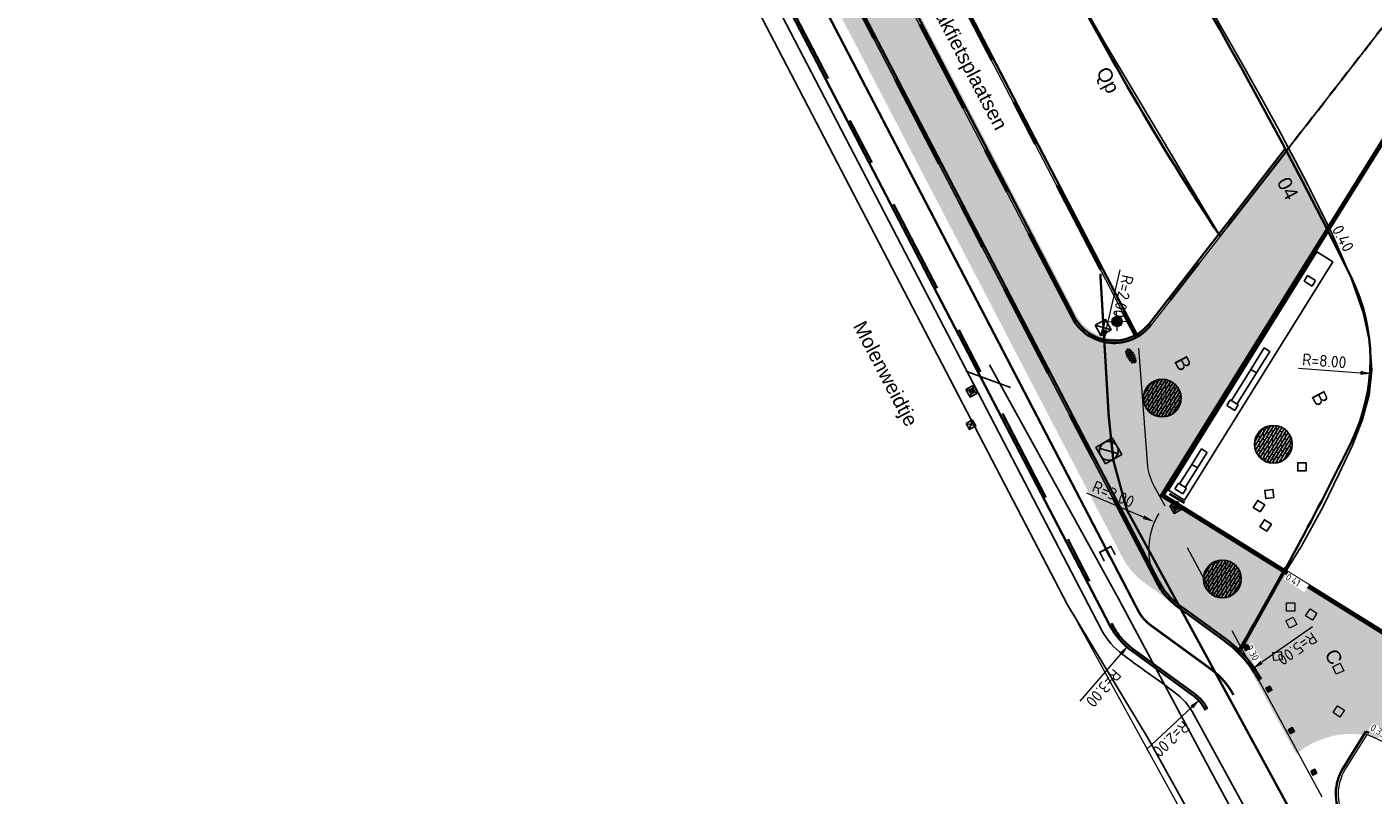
# Model space of a CAD drawing. Header units: metres. Extents: x 5472 to 110055, y 1070 to 521377.
# Tile 4 of 28: x 109100 to 109157, y 521115 to 521148. Entities that reach past the tile are written whole.
import ezdxf
from ezdxf.enums import TextEntityAlignment as Align

# ---------------------------------------------------------------- set-up
doc = ezdxf.new("R2010")
doc.units = ezdxf.units.M
for name, pattern in [('VH-OPSLUITBAND-SO', [10, 4, -2, 2, -2]), ('VH-OPSLUITBAND_80X200', [14, 8, -2, 2, -2]), ('VW-30-270_STREEP', [15, 1.5, -13.5]), ('VW-30270_STREEP', [3, 0.3, -2.7]), ('ZZ-HIDDEN-SO', [4, 2, -2])]:
    doc.linetypes.add(name, pattern=pattern)
for name, color, linetype, lineweight in [('B-WE-IE-MEUBILAIR_WEGMEUBILAIR-S', 7, 'Continuous', 25), ('B-WE-IE-TERREINAFSCHEIDING_KUNSTMATIG_RASTERHEKWERK-G', 20, 'IE-TERREINAFSCHEIDING_KUNSTMATIG-SO', 18), ('B-WE-OG-TOPOGRAFIE_BEBOUWING_GEVEL-G', 4, 'Continuous', 35), ('B-WE-RI-GWA_RIOOLPUT-S', 30, 'Continuous', 25), ('B-WE-RI-HWA_KOLK-S', 150, 'Continuous', 25), ('B-WE-VH-KANTOPSLUITING_ACHTERKANTBAND-GD', 50, 'Continuous', 25), ('B-WE-VH-KANTVERHARDING_ASFALT-G', 1, 'Continuous', 18), ('B-WE-VH-VERHARDING_TEGEL-S', 8, 'Continuous', 25), ('B-WE-VW-MARKERING_LANGS_STREEP_30270_010-G', 7, 'VW-30270_STREEP', 13), ('M_hatch sbs klinker Auraton', 37, 'Continuous', 25), ('M_verharding', 1, 'Continuous', 0), ('N-WE-GR-BEPLANTING-G', 90, 'Continuous', 35), ('N-WE-IE-MEUBILAIR_WEGMEUBILAIR_PAAL-S-100', 7, 'Continuous', 25), ('N-WE-VH-HOOGTELABEL-T30', 160, 'Continuous', 35), ('N-WE-VH-KANTOPSLUITING_ACHTERKANTBAND-G', 50, 'Continuous', 35), ('N-WE-VH-KANTOPSLUITING_ACHTERKANTBAND-GD', 50, 'Continuous', 50), ('N-WE-VH-KANTOPSLUITING_OPSLUITBAND_100X200-G', 150, 'VH-OPSLUITBAND-SO', 35), ('N-WE-VH-M', 7, 'Continuous', 18), ('N-WE-VH-MATERIAALGRENS-G', 7, 'ZZ-HIDDEN-SO', 35), ('N-WE-VW-MARKERING_LANGS_STREEP_30270_010-G', 7, 'VW-30270_STREEP', 13)]:
    doc.layers.add(name, color=color, linetype=linetype, lineweight=lineweight)
for name, color, linetype in [('M_afvalbak', 255, 'Continuous'), ('M_dikformaat', 7, 'Continuous'), ('M_doorsnede', 6, 'Continuous'), ('M_gebouw SK', 252, 'Continuous'), ('M_gebouw SK outline', 4, 'Continuous'), ('M_groen', 1, 'Continuous'), ('M_haag', 88, 'Continuous'), ('M_tekst', 7, 'Continuous'), ('M_verharding gebakken klinkers', 1, 'Continuous'), ('M_verlichting paaltop', 1, 'Continuous')]:
    doc.layers.add(name, color=color, linetype=linetype)
doc.styles.add('NLCS 00', font='NLCS-ISO.ttf')
doc.styles.add('NLCS-ISO', font='NLCS-ISO.ttf')
doc.styles.add('NLCS-ISO-M200-T25', font='NLCS-ISO.ttf', dxfattribs={"height": 0.5})
doc.styles.get("Standard").update_dxf_attribs({"font": 'arial.ttf'})
doc.linetypes.add('IE-TERREINAFSCHEIDING-KUNSTMATIG-OPEN', pattern='A,7,-1.5,[67,NLCS.shx,S=0.75,R=0,X=0,Y=0],-1.5', length=10)
doc.linetypes.add('IE-TERREINAFSCHEIDING_KUNSTMATIG-SO', pattern='A,4,[82,NLCS.shx,S=0.75,R=90,X=0,Y=0],4,-2', length=10)
doc.dimstyles.new('NLCS-M200-T25-PIJL_L2_H2', dxfattribs={"dimscale": 0.2, "dimtxt": 0.5, "dimasz": 2.5, "dimexe": 2, "dimexo": 2, "dimgap": 0.7, "dimtad": 1, "dimrnd": 0.05, "dimzin": 0, "dimdsep": 46, "dimtxsty": 'NLCS-ISO-M200-T25', "dimcen": 0, "dimdle": 2, "dimclrd": 256, "dimclre": 256, "dimclrt": 256, "dimazin": 0, "dimtfac": 1, "dimtofl": 0, "dimtmove": 0, "dimatfit": 3, "dimfxl": 2, "dimfxlon": 1, "dimtfillclr": 256, "dimtolj": 1, "dimtzin": 0, "dimlwd": -1, "dimlwe": -1, "dimarcsym": 0})

# ---------------------------------------------------------------- blocks, each defined once
blk = doc.blocks.new('A$C61967C25')
at = {"layer": 'M_gebouw SK'}
for p, q in [((0, 37900), (34071, 92578)), ((261, 38113), (6542, 48220)), ((6542, 48220), (7222, 47798)), ((7222, 47798), (940, 37691)), ((6153, 47214), (6005, 46977)), ((6005, 46977), (6345, 46765)), ((6492, 47003), (6153, 47214)), ((6345, 46765), (6492, 47003)), ((4315, 44143), (3751, 43236)), ((3989, 43089), (4553, 43996)), ((4553, 43996), (4315, 44143)), ((3751, 43236), (2931, 41917)), ((3169, 41769), (3989, 43089)), ((3751, 43236), (3989, 43089)), ((2880, 41948), (2732, 41711)), ((2732, 41711), (3072, 41500)), ((3220, 41737), (2880, 41948)), ((3072, 41500), (3220, 41737)), ((1657, 39867), (1247, 39207)), ((1485, 39059), (1895, 39719)), ((1895, 39719), (1657, 39867)), ((1247, 39207), (735, 38384)), ((973, 38236), (1485, 39059)), ((1247, 39207), (1485, 39059)), ((684, 38415), (536, 38177)), ((1024, 38204), (684, 38415)), ((60982, 0), (0, 37900)), ((940, 37691), (261, 38113)), ((536, 38177), (876, 37966)), ((876, 37966), (1024, 38204))]:
    blk.add_line(p, q, dxfattribs=at)
blk = doc.blocks.new('A$C61F01225')
at = {"layer": 'M_dikformaat', "transparency": 33554687}
for points in [[(0.032, 0.676), (0.157, 0.678), (0.156, 0.748), (0.065, 0.747)], [(0.065, 0.747), (0.261, 0.748), (0.261, 0.818), (0.113, 0.817)], [(0.113, 0.817), (0.156, 0.818), (0.155, 0.862)], [(0.155, 0.862), (0.156, 0.818), (0.366, 0.819), (0.365, 0.889), (0.184, 0.888)], [(0.184, 0.888), (0.26, 0.888), (0.26, 0.938)], [(0.26, 0.938), (0.26, 0.888), (0.47, 0.89), (0.469, 0.96), (0.301, 0.959)], [(0.301, 0.959), (0.364, 0.959), (0.364, 0.981)], [(0.364, 0.981), (0.364, 0.959), (0.574, 0.961), (0.574, 0.994)], [(0.574, 0.994), (0.574, 0.961), (0.691, 0.962)], [(0.691, 0.962), (0.679, 0.962), (0.68, 0.892), (0.809, 0.893)], [(0.881, 0.824), (0.681, 0.822), (0.681, 0.752), (0.891, 0.754), (0.891, 0.812)], [(0.809, 0.893), (0.785, 0.893), (0.786, 0.823), (0.881, 0.824)], [(0.931, 0.754), (0.786, 0.753), (0.787, 0.683), (0.965, 0.685)], [(0.001, 0.536), (0.158, 0.538), (0.158, 0.608), (0.011, 0.606)], [(0.001, 0.466), (0.054, 0.467), (0.053, 0.537), (0.001, 0.536)], [(0.011, 0.396), (0.159, 0.398), (0.159, 0.468), (0.001, 0.466)], [(0.011, 0.606), (0.053, 0.607), (0.052, 0.677), (0.032, 0.676)], [(0.031, 0.326), (0.055, 0.327), (0.054, 0.397), (0.011, 0.396)], [(0.987, 0.615), (0.788, 0.613), (0.788, 0.543), (0.998, 0.545)], [(0.999, 0.466), (0.999, 0.475), (0.789, 0.473), (0.789, 0.403), (0.991, 0.405)], [(0.965, 0.685), (0.892, 0.684), (0.893, 0.614), (0.987, 0.615)], [(0.998, 0.545), (0.893, 0.544), (0.894, 0.474), (0.999, 0.475)], [(0.991, 0.405), (0.894, 0.404), (0.895, 0.334), (0.972, 0.335)], [(0.999, 0.475), (0.999, 0.475), (0.999, 0.466)], [(0.063, 0.257), (0.161, 0.258), (0.16, 0.328), (0.031, 0.326)], [(0.11, 0.187), (0.266, 0.188), (0.266, 0.258), (0.063, 0.257)], [(0.162, 0.132), (0.161, 0.188), (0.11, 0.187)], [(0.178, 0.118), (0.372, 0.119), (0.371, 0.189), (0.161, 0.188), (0.162, 0.132)], [(0.267, 0.057), (0.267, 0.118), (0.178, 0.118)], [(0.285, 0.049), (0.477, 0.05), (0.477, 0.12), (0.267, 0.118), (0.267, 0.057)], [(0.373, 0.016), (0.372, 0.049), (0.285, 0.049)], [(0.583, 0.007), (0.582, 0.051), (0.372, 0.049), (0.373, 0.016)], [(0.723, 0.052), (0.582, 0.051), (0.583, 0.007)], [(0.829, 0.123), (0.687, 0.122), (0.687, 0.052), (0.723, 0.052)], [(0.972, 0.335), (0.79, 0.333), (0.791, 0.263), (0.941, 0.264)], [(0.895, 0.194), (0.791, 0.193), (0.792, 0.123), (0.829, 0.123)], [(0.941, 0.264), (0.896, 0.264), (0.896, 0.195)]]:
    blk.add_lwpolyline(points, dxfattribs=at)
for points in [[(0.157, 0.678), (0.367, 0.679), (0.366, 0.749), (0.156, 0.748)], [(0.261, 0.748), (0.471, 0.75), (0.471, 0.82), (0.261, 0.818)], [(0.366, 0.819), (0.576, 0.821), (0.575, 0.891), (0.365, 0.889)], [(0.367, 0.679), (0.577, 0.681), (0.576, 0.751), (0.366, 0.749)], [(0.47, 0.89), (0.68, 0.892), (0.679, 0.962), (0.469, 0.96)], [(0.471, 0.75), (0.681, 0.752), (0.681, 0.822), (0.471, 0.82)], [(0.576, 0.821), (0.786, 0.823), (0.785, 0.893), (0.575, 0.891)], [(0.577, 0.681), (0.787, 0.683), (0.786, 0.753), (0.576, 0.751)], [(0.053, 0.607), (0.263, 0.608), (0.262, 0.678), (0.052, 0.677)], [(0.054, 0.467), (0.264, 0.468), (0.263, 0.538), (0.053, 0.537)], [(0.055, 0.327), (0.265, 0.328), (0.264, 0.398), (0.054, 0.397)], [(0.158, 0.538), (0.368, 0.539), (0.368, 0.609), (0.158, 0.608)], [(0.159, 0.398), (0.369, 0.399), (0.369, 0.469), (0.159, 0.468)], [(0.263, 0.608), (0.473, 0.61), (0.472, 0.68), (0.262, 0.678)], [(0.264, 0.468), (0.474, 0.47), (0.473, 0.54), (0.263, 0.538)], [(0.265, 0.328), (0.475, 0.33), (0.474, 0.4), (0.264, 0.398)], [(0.368, 0.539), (0.578, 0.541), (0.578, 0.611), (0.368, 0.609)], [(0.369, 0.399), (0.579, 0.401), (0.579, 0.471), (0.369, 0.469)], [(0.473, 0.61), (0.683, 0.612), (0.682, 0.682), (0.472, 0.68)], [(0.474, 0.47), (0.684, 0.472), (0.683, 0.542), (0.473, 0.54)], [(0.475, 0.33), (0.685, 0.332), (0.684, 0.402), (0.474, 0.4)], [(0.578, 0.541), (0.788, 0.543), (0.788, 0.613), (0.578, 0.611)], [(0.579, 0.401), (0.789, 0.403), (0.789, 0.473), (0.579, 0.471)], [(0.683, 0.612), (0.893, 0.614), (0.892, 0.684), (0.682, 0.682)], [(0.684, 0.472), (0.894, 0.474), (0.893, 0.544), (0.683, 0.542)], [(0.685, 0.332), (0.895, 0.334), (0.894, 0.404), (0.684, 0.402)], [(0.161, 0.258), (0.371, 0.259), (0.37, 0.329), (0.16, 0.328)], [(0.266, 0.188), (0.476, 0.19), (0.476, 0.26), (0.266, 0.258)], [(0.371, 0.259), (0.581, 0.261), (0.58, 0.331), (0.37, 0.329)], [(0.372, 0.119), (0.582, 0.121), (0.581, 0.191), (0.371, 0.189)], [(0.476, 0.19), (0.686, 0.192), (0.686, 0.262), (0.476, 0.26)], [(0.477, 0.05), (0.687, 0.052), (0.687, 0.122), (0.477, 0.12)], [(0.581, 0.261), (0.791, 0.263), (0.79, 0.333), (0.58, 0.331)], [(0.582, 0.121), (0.792, 0.123), (0.791, 0.193), (0.581, 0.191)], [(0.686, 0.192), (0.896, 0.194), (0.896, 0.264), (0.686, 0.262)]]:
    blk.add_lwpolyline(points, close=True, dxfattribs=at)
blk.add_circle((0.5, 0.5), 0.5, dxfattribs=at)
blk = doc.blocks.new('paaltop')
at = {"layer": 'M_verlichting paaltop', "lineweight": 0}
h = blk.add_hatch(color=251, dxfattribs=at)
h.dxf.hatch_style = 1
edge = h.paths.add_edge_path()
edge.add_arc((271.475, 51.344), 0.373, 0, 360)
at = {"layer": 'M_verlichting paaltop', "color": 6, "lineweight": 0, "ltscale": 1}
for p, q in [((270.806, 51.322), (272.151, 51.386)), ((271.447, 52.026), (271.51, 50.681))]:
    blk.add_line(p, q, dxfattribs=at)
at = {"layer": 'M_verlichting paaltop', "lineweight": 0, "ltscale": 1}
blk.add_circle((271.475, 51.344), 0.373, dxfattribs=at)
blk = doc.blocks.new('SIE-WEG_PAAL_KUNSTSTOF-SO')
for p, q in [((-0.94, 0.94), (0.94, -0.94)), ((0.94, 0.94), (-0.94, -0.94))]:
    blk.add_line(p, q)
at = {"flags": 128}
for points in [[(-0.94, -0.94), (0.94, -0.94), (0.94, 0.94), (-0.94, 0.94)], [(-0.47, 0.47), (0.47, 0.47), (0.47, -0.47), (-0.47, -0.47)]]:
    blk.add_lwpolyline(points, close=True, dxfattribs=at)
blk = doc.blocks.new('SIE-WEG_PAAL_KUNSTSTOF')
for p, q in [((-0.188, 0.188), (0.188, -0.188)), ((0.188, 0.188), (-0.188, -0.188))]:
    blk.add_line(p, q)
at = {"flags": 128}
for points in [[(-0.188, -0.188), (0.188, -0.188), (0.188, 0.188), (-0.188, 0.188)], [(-0.094, 0.094), (0.094, 0.094), (0.094, -0.094), (-0.094, -0.094)]]:
    blk.add_lwpolyline(points, close=True, dxfattribs=at)
blk = doc.blocks.new('B-SRI-KOLK_STRAAT_300X300-SO')
for p, q in [((-0.75, -0.75), (0.75, 0.75)), ((0.75, -0.75), (-0.75, 0.75))]:
    blk.add_line(p, q)
at = {"flags": 128}
blk.add_lwpolyline([(-0.75, -0.75), (0.75, -0.75), (0.75, 0.75), (-0.75, 0.75)], close=True, dxfattribs=at)
blk = doc.blocks.new('B-SRI-PUT_GWA-SO')
blk.add_line((-0.283, -0.283), (0.283, 0.283))
at = {"lineweight": -3, "flags": 128}
blk.add_lwpolyline([(0.4, -0.4), (0.4, 0.4), (-0.4, 0.4), (-0.4, -0.4)], close=True, dxfattribs=at)
at = {"lineweight": -3}
blk.add_circle((0, 0), 0.4, dxfattribs=at)
blk = doc.blocks.new('SVH-TEGEL_300X300_HALFST-RD')
at = {"color": 0, "linetype": 'ByBlock', "lineweight": -2}
for p, q in [((-0.32, 0.068), (-0.32, 0)), ((-0.298, 0.091), (0.298, 0.091)), ((-0.274, 0.11), (-0.274, 0.091)), ((-0.229, 0.091), (-0.229, 0)), ((-0.183, 0.154), (-0.183, 0.091)), ((-0.137, 0.091), (-0.137, 0)), ((-0.091, 0.175), (-0.091, 0.091)), ((-0.046, 0.091), (-0.046, 0)), ((0, 0.181), (0, 0.091)), ((0, 0), (0, -0.091)), ((0.046, 0.091), (0.046, 0)), ((0.091, 0.175), (0.091, 0.091)), ((0.137, 0.091), (0.137, 0)), ((0.183, 0.154), (0.183, 0.091)), ((0.229, 0.091), (0.229, 0)), ((0.274, 0.11), (0.274, 0.091)), ((0.32, 0.068), (0.32, 0)), ((-0.345, 0), (0.345, 0)), ((-0.298, -0.091), (0.298, -0.091)), ((-0.274, 0), (-0.274, -0.091)), ((-0.229, -0.091), (-0.229, -0.136)), ((-0.183, 0), (-0.183, -0.091)), ((-0.137, -0.091), (-0.137, -0.166)), ((-0.091, 0), (-0.091, -0.091)), ((-0.046, -0.091), (-0.046, -0.18)), ((0.046, -0.091), (0.046, -0.18)), ((0.091, 0), (0.091, -0.091)), ((0.137, -0.091), (0.137, -0.166)), ((0.183, 0), (0.183, -0.091)), ((0.229, -0.091), (0.229, -0.136)), ((0.274, 0), (0.274, -0.091))]:
    blk.add_line(p, q, dxfattribs=at)
at = {"color": 0, "linetype": 'ByBlock', "lineweight": -2, "style": 'NLCS-ISO'}
blk.add_attdef('FORMAAT', text='', height=0.11, dxfattribs=at).set_placement((-0.445, 0), align=Align.MIDDLE_RIGHT)
blk.add_attdef('KLEUR', text='', height=0.11, dxfattribs=at).set_placement((0.394, 0.013), align=Align.MIDDLE_LEFT)
blk = doc.blocks.new('*D244')
at = {"layer": 'Defpoints', "color": 0, "transparency": 16777216}
for p in [(109134.047, 521166.91), (109110.157, 521106.897)]:
    blk.add_point(p, dxfattribs=at)
at = {"layer": 'N-WE-VH-M', "transparency": 16777216}
blk.add_line((109132.741, 521163.631), (109133.862, 521166.446), dxfattribs=at)
blk.add_solid([(109133.939, 521166.415), (109133.784, 521166.476), (109134.047, 521166.91)], dxfattribs=at)
at = {"layer": 'N-WE-VH-M', "transparency": 16777216, "insert": (109133.571, 521164.662), "char_height": 0.5, "attachment_point": 5, "rotation": 248.2942, "style": 'NLCS-ISO-M200-T25'}
blk.add_mtext('\\A1;R=64.60', dxfattribs=at)
blk = doc.blocks.new('*D246')
at = {"layer": 'Defpoints', "color": 0, "transparency": 16777216}
for p in [(109147.238, 521153.755), (108972.388, 521046.05)]:
    blk.add_point(p, dxfattribs=at)
at = {"layer": 'N-WE-VH-M', "transparency": 16777216}
blk.add_line((109143.977, 521151.746), (109146.813, 521153.492), dxfattribs=at)
blk.add_solid([(109146.856, 521153.422), (109146.769, 521153.563), (109147.238, 521153.755)], dxfattribs=at)
at = {"layer": 'N-WE-VH-M', "transparency": 16777216, "insert": (109145.387, 521152.156), "char_height": 0.5, "attachment_point": 5, "rotation": 211.6324, "style": 'NLCS-ISO-M200-T25'}
blk.add_mtext('\\A1;R=205.35', dxfattribs=at)
blk = doc.blocks.new('*D247')
at = {"layer": 'Defpoints', "color": 0, "transparency": 16777216}
for p in [(109149.362, 521133.409), (109157.34, 521132.822)]:
    blk.add_point(p, dxfattribs=at)
at = {"layer": 'N-WE-VH-M', "transparency": 16777216}
blk.add_line((109154.219, 521133.051), (109156.842, 521132.858), dxfattribs=at)
blk.add_solid([(109156.848, 521132.941), (109156.835, 521132.775), (109157.34, 521132.822)], dxfattribs=at)
at = {"layer": 'N-WE-VH-M', "transparency": 16777216, "insert": (109155.309, 521133.362), "char_height": 0.5, "attachment_point": 5, "rotation": 355.7927, "style": 'NLCS-ISO-M200-T25'}
blk.add_mtext('\\A1;R=8.00', dxfattribs=at)
blk = doc.blocks.new('*D267')
at = {"layer": 'Defpoints', "color": 0, "transparency": 16777216}
for p in [(109148.115, 521126.543), (109150.872, 521125.359)]:
    blk.add_point(p, dxfattribs=at)
at = {"layer": 'N-WE-VH-M', "transparency": 16777216}
blk.add_line((109145.239, 521127.778), (109147.656, 521126.74), dxfattribs=at)
blk.add_arc((109150.872, 521125.359), 3, 149.1231, 199.848, dxfattribs=at)
blk.add_solid([(109147.688, 521126.816), (109147.623, 521126.663), (109148.115, 521126.543)], dxfattribs=at)
at = {"layer": 'N-WE-VH-M', "transparency": 16777216, "insert": (109146.371, 521127.716), "char_height": 0.5, "attachment_point": 5, "rotation": 336.7626, "style": 'NLCS-ISO-M200-T25'}
blk.add_mtext('\\A1;R=3.00', dxfattribs=at)
blk = doc.blocks.new('*D268')
at = {"layer": 'Defpoints', "color": 0, "transparency": 16777216}
for p in [(109148.979, 521123.58), (109147.013, 521121.314)]:
    blk.add_point(p, dxfattribs=at)
at = {"layer": 'N-WE-VH-M', "transparency": 16777216}
blk.add_line((109144.962, 521118.949), (109146.686, 521120.936), dxfattribs=at)
blk.add_solid([(109146.749, 521120.881), (109146.623, 521120.99), (109147.013, 521121.314)], dxfattribs=at)
at = {"layer": 'N-WE-VH-M', "transparency": 16777216, "insert": (109145.955, 521119.498), "char_height": 0.5, "attachment_point": 5, "rotation": 229.0601, "style": 'NLCS-ISO-M200-T25'}
blk.add_mtext('\\A1;R=3.00', dxfattribs=at)
blk = doc.blocks.new('*D215')
at = {"layer": 'Defpoints', "color": 0, "transparency": 16777216}
for p in [(109150.06, 521119.038), (109148.602, 521117.669)]:
    blk.add_point(p, dxfattribs=at)
at = {"layer": 'N-WE-VH-M', "transparency": 16777216}
blk.add_line((109147.779, 521116.895), (109149.695, 521118.696), dxfattribs=at)
blk.add_solid([(109149.753, 521118.635), (109149.638, 521118.757), (109150.06, 521119.038)], dxfattribs=at)
at = {"layer": 'N-WE-VH-M', "transparency": 16777216, "insert": (109148.822, 521117.34), "char_height": 0.5, "attachment_point": 5, "rotation": 223.2237, "style": 'NLCS-ISO-M200-T25'}
blk.add_mtext('\\A1;R=2.00', dxfattribs=at)
blk = doc.blocks.new('*D269')
at = {"layer": 'Defpoints', "color": 0, "transparency": 16777216}
for p in [(109152.248, 521120.306), (109148.146, 521117.448)]:
    blk.add_point(p, dxfattribs=at)
at = {"layer": 'N-WE-VH-M', "transparency": 16777216}
blk.add_line((109154.816, 521122.095), (109152.658, 521120.592), dxfattribs=at)
blk.add_solid([(109152.706, 521120.523), (109152.611, 521120.66), (109152.248, 521120.306)], dxfattribs=at)
at = {"layer": 'N-WE-VH-M', "transparency": 16777216, "insert": (109154.165, 521121.166), "char_height": 0.5, "attachment_point": 5, "rotation": 214.8641, "style": 'NLCS-ISO-M200-T25'}
blk.add_mtext('\\A1;R=5.00', dxfattribs=at)
blk = doc.blocks.new('*D270')
at = {"layer": 'Defpoints', "color": 0, "transparency": 16777216}
for p in [(109146.396, 521136.118), (109145.946, 521134.17)]:
    blk.add_point(p, dxfattribs=at)
at = {"layer": 'N-WE-VH-M', "transparency": 16777216}
blk.add_line((109146.651, 521137.219), (109146.059, 521134.657), dxfattribs=at)
blk.add_solid([(109146.14, 521134.638), (109145.977, 521134.676), (109145.946, 521134.17)], dxfattribs=at)
at = {"layer": 'N-WE-VH-M', "transparency": 16777216, "insert": (109146.791, 521136.094), "char_height": 0.5, "attachment_point": 5, "rotation": 256.9944, "style": 'NLCS-ISO-M200-T25'}
blk.add_mtext('\\A1;R=2.00', dxfattribs=at)

msp = doc.modelspace()

# ---------------------------------------------------------------- hatches: boundary and pattern name
at = {"layer": 'M_hatch sbs klinker Auraton', "linetype": 'Continuous', "true_color": 0x8d6236}
h = msp.add_hatch(color=37, dxfattribs=at)
edge = h.paths.add_edge_path()
edge.add_line((109131.865, 521153.89), (109134.015, 521154.96))
edge.add_arc((109134.238, 521154.513), 0.5, 27.4874, 116.4612, ccw=False)
edge.add_line((109134.681, 521154.744), (109144.761, 521135.37))
edge.add_arc((109146.536, 521136.293), 2, 207.4874, 322.1451)
edge.add_line((109148.115, 521135.065), (109150.895, 521138.643))
edge.add_line((109150.895, 521138.643), (109153.797, 521142.376))
edge.add_line((109153.797, 521142.376), (109154.076, 521141.848))
edge.add_line((109154.076, 521141.848), (109154.617, 521140.824))
edge.add_line((109154.617, 521140.824), (109155.509, 521139.009))
edge.add_line((109155.509, 521139.009), (109154.905, 521138.039))
edge.add_line((109154.905, 521138.039), (109148.614, 521127.938))
edge.add_line((109148.614, 521127.938), (109148.614, 521127.938))
edge.add_line((109148.614, 521127.938), (109148.445, 521127.667))
edge.add_line((109148.445, 521127.667), (109153.662, 521124.425))
edge.add_line((109153.662, 521124.425), (109159.241, 521120.958))
edge.add_line((109159.241, 521120.958), (109158.576, 521119.738))
edge.add_line((109158.576, 521119.738), (109157.888, 521118.294))
edge.add_line((109157.888, 521118.294), (109157.6, 521117.362))
edge.add_line((109157.6, 521117.362), (109157.6, 521117.362))
edge.add_line((109157.6, 521117.362), (109157.148, 521117.478))
edge.add_line((109157.148, 521117.478), (109156.74, 521117.543))
edge.add_line((109156.74, 521117.543), (109156.364, 521117.561))
edge.add_line((109156.364, 521117.561), (109156.007, 521117.536))
edge.add_line((109156.007, 521117.536), (109155.658, 521117.47))
edge.add_line((109155.658, 521117.47), (109155.304, 521117.368))
edge.add_line((109155.304, 521117.368), (109154.932, 521117.224))
edge.add_line((109154.932, 521117.224), (109154.524, 521117.008))
edge.add_line((109154.524, 521117.008), (109154.114, 521116.716))
edge.add_line((109154.114, 521116.716), (109153.904, 521117.101))
edge.add_line((109153.904, 521117.101), (109152.112, 521120.387))
edge.add_arc((109149.478, 521118.951), 3, 28.5991, 53.935)
edge.add_line((109151.245, 521121.376), (109149.523, 521122.63))
edge.add_line((109149.523, 521122.63), (109147.654, 521123.991))
edge.add_arc((109149.42, 521126.416), 3, 207.4874, 233.935, ccw=False)
edge.add_line((109146.758, 521125.032), (109144.175, 521129.997))
edge.add_line((109144.175, 521129.997), (109134.538, 521148.519))
edge.add_line((109134.538, 521148.519), (109131.865, 521153.89))

# ---------------------------------------------------------------- linework, layer by layer
at = {"layer": 'B-WE-IE-TERREINAFSCHEIDING_KUNSTMATIG_RASTERHEKWERK-G', "color": 20, "linetype": 'IE-TERREINAFSCHEIDING-KUNSTMATIG-OPEN', "lineweight": -3, "transparency": 33554687}
msp.add_lwpolyline([(109142.012, 521132.231), (109140.122, 521132.923)], dxfattribs=at)
at = {"layer": 'B-WE-OG-TOPOGRAFIE_BEBOUWING_GEVEL-G', "color": 4, "linetype": 'Continuous', "lineweight": 35, "transparency": 33554687}
msp.add_lwpolyline([(109148.757, 521127.736), (109149.385, 521127.348)], dxfattribs=at)
at = {"layer": 'M_afvalbak', "color": 1, "transparency": 33554687}
msp.add_lwpolyline([(109145.604, 521134.879), (109146.043, 521135.118), (109146.282, 521134.679), (109145.843, 521134.44)], close=True, dxfattribs=at)
for points in [[(109145.843, 521134.44), (109146.043, 521135.118)], [(109145.604, 521134.879), (109146.282, 521134.679)]]:
    msp.add_lwpolyline(points, dxfattribs=at)
at = {"layer": 'M_gebouw SK', "transparency": 33554687, "const_width": 0.2}
msp.add_lwpolyline([(109148.445, 521127.667), (109182.517, 521182.345), (109201.9, 521170.387), (109207.891, 521180.028), (109246.535, 521156.01), (109225.995, 521122.885), (109228.892, 521121.085), (109209.427, 521089.767), (109148.445, 521127.667)], dxfattribs=at)
at = {"layer": 'M_gebouw SK', "transparency": 33554687}
msp.add_lwpolyline([(109182.517, 521182.345), (109201.889, 521170.394), (109207.9, 521180.01), (109246.454, 521156.066), (109225.995, 521122.88), (109228.892, 521121.085), (109209.427, 521089.767), (109148.445, 521127.667)], close=True, dxfattribs=at)
at = {"layer": 'M_gebouw SK outline', "transparency": 33554687}
for points in [[(109148.445, 521127.667), (109182.526, 521182.389), (109201.889, 521170.394), (109207.891, 521180.028), (109246.535, 521156.01), (109226.012, 521122.88), (109228.889, 521121.081), (109209.427, 521089.767), (109148.445, 521127.667)], [(109148.706, 521127.88), (109149.386, 521127.458), (109155.667, 521137.565), (109154.905, 521138.039), (109148.614, 521127.938), (109148.706, 521127.88)]]:
    msp.add_lwpolyline(points, dxfattribs=at)
at = {"layer": 'M_groen', "transparency": 33554687}
msp.add_lwpolyline([(109145.186, 521148.265), (109145.993, 521146.847), (109150.281, 521139.671), (109150.895, 521138.643), (109153.797, 521142.376), (109153.361, 521143.202), (109152.66, 521144.466), (109152.482, 521144.787), (109151.948, 521145.749), (109150.439, 521148.376)], dxfattribs=at)
at = {"layer": 'M_haag', "transparency": 33554687}
msp.add_lwpolyline([(109158.246, 521102.846, -0.000074), (109156.111, 521106.785), (109154.169, 521110.347), (109151.911, 521114.489), (109150.095, 521117.82), (109150.095, 521117.82), (109149.801, 521118.359, 0.111001), (109148.933, 521119.348), (109148.407, 521119.731), (109147.712, 521120.238, -0.017922), (109147.018, 521120.743), (109146.77, 521120.924, -0.115914), (109145.874, 521121.964), (109121.845, 521168.15), (109121.246, 521168.065), (109121.487, 521167.231, 0.049576), (109121.708, 521166.68), (109144.422, 521123.022), (109147.853, 521117.365), (109152.912, 521108.22), (109157.822, 521099.343)], format="xyb", dxfattribs=at)
at = {"layer": 'M_verharding', "transparency": 33554687}
for p, q in [((109125.026, 521168.535), (109148.21, 521123.974)), ((109149.106, 521122.934), (109149.523, 521122.63)), ((109149.523, 521122.63), (109151.245, 521121.376))]:
    msp.add_line(p, q, dxfattribs=at)
msp.add_lwpolyline([(109125.022, 521168.534), (109148.206, 521123.974, 0.115914), (109149.101, 521122.933), (109149.518, 521122.629), (109151.24, 521121.376), (109151.746, 521121.007), (109153.658, 521124.424), (109148.441, 521127.667), (109148.609, 521127.937), (109148.609, 521127.937), (109154.9, 521138.038), (109155.505, 521139.008), (109154.613, 521140.823), (109154.072, 521141.847), (109153.793, 521142.376), (109150.891, 521138.642), (109147.975, 521134.891, -0.095372), (109147.407, 521134.393, -0.012506), (109147.319, 521134.344, -0.414214), (109144.622, 521135.195), (109137.243, 521149.377)], format="xyb", dxfattribs=at)
msp.add_lwpolyline([(109147.277, 521134.435), (109139.018, 521150.308), (109137.334, 521149.423)], dxfattribs=at)
for points in [[(109154.057, 521122.756), (109153.707, 521122.756), (109153.707, 521123.106), (109154.057, 521123.106)], [(109153.834, 521122.039), (109153.682, 521122.354), (109153.997, 521122.506), (109154.149, 521122.191)], [(109154.81, 521122.374), (109154.516, 521122.564), (109154.706, 521122.858), (109155, 521122.668)], [(109153.523, 521120.704), (109153.176, 521120.662), (109153.134, 521121.009), (109153.481, 521121.051)], [(109155.817, 521120.084), (109155.665, 521120.399), (109155.98, 521120.551), (109156.132, 521120.236)], [(109155.974, 521118.271), (109155.68, 521118.461), (109155.87, 521118.755), (109156.164, 521118.565)]]:
    msp.add_lwpolyline(points, close=True, dxfattribs=at)
msp.add_arc((109150.872, 521125.359), 3, 207.4874, 233.935, dxfattribs=at)
at = {"layer": 'M_verharding gebakken klinkers', "transparency": 33554687}
for points in [[(109157.757, 521147.472), (109153.797, 521142.376), (109154.076, 521141.848), (109154.617, 521140.824), (109155.509, 521139.009), (109155.658, 521138.707), (109156.435, 521136.914), (109156.957, 521135.406), (109157.246, 521134.115), (109157.323, 521132.975), (109157.21, 521131.919), (109156.928, 521130.881), (109156.499, 521129.793), (109155.944, 521128.588), (109155.262, 521127.199), (109154.359, 521125.546), (109153.662, 521124.425), (109159.241, 521120.958)], [(109155.509, 521139.009), (109155.658, 521138.707), (109156.435, 521136.914), (109156.957, 521135.406), (109157.246, 521134.115), (109157.323, 521132.975), (109157.21, 521131.919), (109156.928, 521130.881), (109156.499, 521129.793), (109155.944, 521128.588), (109155.262, 521127.199), (109154.359, 521125.546), (109153.662, 521124.425), (109159.241, 521120.958)]]:
    msp.add_lwpolyline(points, dxfattribs=at)
for points in [[(109154.359, 521125.546), (109155.262, 521127.199), (109155.944, 521128.588), (109156.499, 521129.793), (109156.928, 521130.881), (109157.21, 521131.919), (109157.323, 521132.975), (109157.246, 521134.115), (109156.957, 521135.406), (109156.435, 521136.914), (109155.658, 521138.707), (109155.509, 521139.009), (109154.905, 521138.039), (109155.667, 521137.565), (109149.386, 521127.458), (109148.706, 521127.88), (109148.614, 521127.938), (109148.614, 521127.938), (109148.445, 521127.667), (109153.662, 521124.425)], [(109154.537, 521128.7), (109154.187, 521128.7), (109154.187, 521129.05), (109154.537, 521129.05)], [(109154.537, 521128.7), (109154.187, 521128.7), (109154.187, 521129.05), (109154.537, 521129.05)], [(109153.175, 521127.571), (109152.827, 521127.53), (109152.786, 521127.877), (109153.133, 521127.919)], [(109153.175, 521127.571), (109152.827, 521127.53), (109152.786, 521127.877), (109153.133, 521127.919)], [(109152.594, 521126.966), (109152.3, 521127.156), (109152.49, 521127.45), (109152.784, 521127.26)], [(109152.594, 521126.966), (109152.3, 521127.156), (109152.49, 521127.45), (109152.784, 521127.26)], [(109152.879, 521126.145), (109152.585, 521126.335), (109152.775, 521126.629), (109153.069, 521126.439)], [(109152.879, 521126.145), (109152.585, 521126.335), (109152.775, 521126.629), (109153.069, 521126.439)]]:
    msp.add_lwpolyline(points, close=True, dxfattribs=at)
at = {"layer": 'N-WE-GR-BEPLANTING-G', "transparency": 33554687}
msp.add_lwpolyline([(109142.044, 521161.587), (109140.983, 521161.382, 0.404513), (109139.989, 521159.966, 0.060904), (109140.686, 521157.53, 0.017594), (109143.843, 521150.744, 0.028395), (109150.891, 521138.642, -7.152056)], format="xyb", dxfattribs=at)
at = {"layer": 'N-WE-VH-KANTOPSLUITING_ACHTERKANTBAND-G', "transparency": 33554687}
for points in [[(109152.633, 521119.871, 0.112004), (109151.148, 521121.57), (109149.582, 521122.711), (109149.164, 521123.015, -0.115914), (109148.299, 521124.02), (109123.185, 521172.291), (109120.945, 521176.596), (109120.9, 521176.682)], [(109118.505, 521175.436), (109146.229, 521122.149, 0.115914), (109147.154, 521121.074), (109149.721, 521119.205, -0.112044), (109150.274, 521118.571)], [(109153.637, 521142.334), (109147.896, 521134.952, -0.546605), (109144.711, 521135.242), (109127.367, 521168.586)]]:
    msp.add_lwpolyline(points, format="xyb", dxfattribs=at)
msp.add_lwpolyline([(109137.637, 521148.848), (109139.409, 521149.779), (109147.364, 521134.483)], dxfattribs=at)
at = {"layer": 'N-WE-VH-KANTOPSLUITING_ACHTERKANTBAND-GD', "linetype": 'VH-OPSLUITBAND_80X200', "lineweight": 18, "transparency": 33554687}
msp.add_lwpolyline([(109165.69, 521108.816), (109163.406, 521114.012, 0.16811), (109162.562, 521114.924, 0.022318), (109157.111, 521117.529), (109156.197, 521116.059, 0.270102), (109156.139, 521114.046), (109157.219, 521112.066), (109159.502, 521113.309), (109162.123, 521108.501), (109159.928, 521107.305), (109161.125, 521105.11), (109163.32, 521106.306), (109166.31, 521100.822), (109164.115, 521099.625), (109165.293, 521097.465), (109167.488, 521098.662), (109170.122, 521093.83), (109167.543, 521092.424)], format="xyb", dxfattribs=at)
at = {"layer": 'N-WE-VH-KANTOPSLUITING_OPSLUITBAND_100X200-G', "transparency": 33554687}
msp.add_line((109157.071, 521117.655), (109156.112, 521116.111), dxfattribs=at)
for points in [[(109152.545, 521119.824, 0.112004), (109151.089, 521121.489), (109149.523, 521122.63), (109149.106, 521122.934, -0.115914), (109148.21, 521123.974), (109123.096, 521172.244), (109120.856, 521176.55), (109120.811, 521176.636)], [(109118.593, 521175.482), (109146.318, 521122.195, 0.115914), (109147.213, 521121.155), (109149.78, 521119.285, -0.112044), (109150.362, 521118.619)], [(109153.689, 521142.238), (109147.975, 521134.891, -0.546605), (109144.622, 521135.195), (109127.278, 521168.54)]]:
    msp.add_lwpolyline(points, format="xyb", dxfattribs=at)
msp.add_lwpolyline([(109137.683, 521148.759), (109139.367, 521149.644), (109147.277, 521134.435)], dxfattribs=at)
for centre, radius, start, end in [((109130.669, 521055.197), 67.808, 61.89923, 67.08572), ((109157.895, 521115.003), 2.1, 148.1391, 208.5991)]:
    msp.add_arc(centre, radius, start, end, dxfattribs=at)
at = {"layer": 'N-WE-VH-MATERIAALGRENS-G', "ltscale": 0.2, "transparency": 33554687}
msp.add_lwpolyline([(109157.757, 521147.472), (109153.797, 521142.376)], dxfattribs=at)
at = {"layer": 'N-WE-VW-MARKERING_LANGS_STREEP_30270_010-G', "color": 7, "linetype": 'VW-30-270_STREEP', "lineweight": 13, "transparency": 33554687, "const_width": 0.1, "flags": 128}
msp.add_lwpolyline([(109116.046, 521183.087), (109147.427, 521122.772, 0.115914), (109147.949, 521122.165), (109150.516, 521120.296, -0.112044), (109151.462, 521119.213)], format="xyb", dxfattribs=at)

# ---------------------------------------------------------------- block references
at = {"layer": 'B-WE-IE-MEUBILAIR_WEGMEUBILAIR-S', "transparency": 33554687, "rotation": 300.0000000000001}
for p in [(109140.376, 521132.082), (109149.017, 521127.148)]:
    msp.add_blockref('SIE-WEG_PAAL_KUNSTSTOF', p, dxfattribs=at)
at = {"layer": 'B-WE-RI-GWA_RIOOLPUT-S', "transparency": 33554687, "rotation": 300.0000000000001}
msp.add_blockref('B-SRI-PUT_GWA-SO', (109146.18, 521129.549), dxfattribs=at)
at = {"layer": 'B-WE-RI-HWA_KOLK-S', "transparency": 33554687, "xscale": 0.2, "yscale": 0.2, "zscale": 0.2, "rotation": 300.0000000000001}
msp.add_blockref('B-SRI-KOLK_STRAAT_300X300-SO', (109140.333, 521130.66), dxfattribs=at)
at = {"layer": 'B-WE-VH-VERHARDING_TEGEL-S', "color": 10, "transparency": 33554687, "rotation": 300.0000000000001}
msp.add_blockref('SVH-TEGEL_300X300_HALFST-RD', (109147.113, 521133.564), dxfattribs=at)
at = {"layer": 'M_doorsnede', "transparency": 33554687}
for p, xscale, yscale, zscale, rotation in [((109148.688, 521130.681), 1.600000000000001, 1.600000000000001, 1.600000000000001, 57.63974811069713), ((109153.398, 521128.724), 1.6, 1.6, 1.6, 57.63974811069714), ((109151.239, 521123.019), 1.600000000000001, 1.600000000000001, 1.600000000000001, 57.63974811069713)]:
    msp.add_blockref('A$C61F01225', p, dxfattribs=dict(at, xscale=xscale, yscale=yscale, zscale=zscale, rotation=rotation))
at = {"layer": 'M_gebouw SK', "transparency": 33554687, "xscale": 0.001, "yscale": 0.001, "zscale": 0.001}
msp.add_blockref('A$C61967C25', (109148.445, 521089.767), dxfattribs=at)
at = {"layer": 'M_verlichting paaltop', "transparency": 33554687, "xscale": 0.5999999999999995, "yscale": 0.5999999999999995, "zscale": 0.5999999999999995, "rotation": 89.42506245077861}
msp.add_blockref('paaltop', (109175.701, 520971.847), dxfattribs=at)
at = {"layer": 'N-WE-IE-MEUBILAIR_WEGMEUBILAIR_PAAL-S-100', "transparency": 33554687, "xscale": 0.1, "yscale": 0.1, "zscale": 0.1, "rotation": 298.3721375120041}
for p in [(109152.963, 521119.458), (109153.913, 521117.698), (109154.864, 521115.938)]:
    msp.add_blockref('SIE-WEG_PAAL_KUNSTSTOF-SO', p, dxfattribs=at)

# ---------------------------------------------------------------- texts
at = {"layer": 'M_tekst', "transparency": 33554687}
for s, p in [('04', (109153.761, 521140.669)), ('Molenweidtje', (109136.728, 521132.822))]:
    msp.add_text(s, height=0.6, rotation=297.6706, dxfattribs=at).set_placement(p, align=Align.MIDDLE_CENTER)
at = {"layer": 'M_tekst', "transparency": 33554687, "char_height": 0.6, "width": 39.3, "attachment_point": 1, "rotation": 297.6706}
for s, insert in [('bakfietsplaatsen', (109139.107, 521148.72)), ('Qp', (109146.157, 521145.894)), ('B', (109149.456, 521133.641)), ('B', (109155.271, 521132.162)), ('E', (109146.246, 521125.609)), ('C', (109155.833, 521121.231))]:
    msp.add_mtext(s, dxfattribs=dict(at, insert=insert))
at = {"layer": 'N-WE-VH-HOOGTELABEL-T30', "transparency": 33554687, "style": 'NLCS 00'}
msp.add_text('0.40', height=0.5, rotation=298.0848, dxfattribs=at).set_placement((109155.611, 521138.94))

# ---------------------------------------------------------------- dimensions: what is measured, and where the dimension line sits
at = {"layer": 'N-WE-VH-M', "transparency": 33554687}
for center, mpoint, picture, middle in [((109110.157, 521106.897), (109134.047, 521166.91), '*D244', (109133.209, 521164.806)), ((108972.388, 521046.05), (109147.238, 521153.755), '*D246', (109145.182, 521152.488)), ((109146.396, 521136.118), (109145.946, 521134.17), '*D270', (109146.411, 521136.182)), ((109149.362, 521133.409), (109157.34, 521132.822), '*D247', (109155.281, 521132.973)), ((109148.602, 521117.669), (109150.06, 521119.038), '*D215', (109148.555, 521117.624))]:
    dim = msp.add_radius_dim(center=center, mpoint=mpoint, dimstyle='NLCS-M200-T25-PIJL_L2_H2', override={"dimpost": 'R=<>'}, dxfattribs=at)
    dim.commit()
    dim.dimension.update_dxf_attribs({"geometry": picture, "text_midpoint": middle, "dimtype": 164})
for center, mpoint, picture, middle in [((109150.872, 521125.359), (109148.115, 521126.543), '*D267', (109146.371, 521127.716)), ((109148.979, 521123.58), (109147.013, 521121.314), '*D268', (109145.955, 521119.498))]:
    dim = msp.add_radius_dim(center=center, mpoint=mpoint, dimstyle='NLCS-M200-T25-PIJL_L2_H2', override={"dimpost": 'R=<>'}, dxfattribs=at)
    dim.commit()
    dim.dimension.update_dxf_attribs({"geometry": picture, "text_midpoint": middle})

# ---------------------------------------------------------------- next in the draw order: texts
at = {"layer": 'N-WE-VH-HOOGTELABEL-T30', "transparency": 33554687, "char_height": 0.3, "attachment_point": 7, "style": 'NLCS-ISO', "bg_fill": 3, "box_fill_scale": 1.1, "bg_fill_color": 256, "bg_fill_transparency": 0}
for s, insert, width, rotation in [('0.41', (109153.637, 521124.119), 0.96532, 327.807), ('0.30', (109151.978, 521121.222), 0.87833, 298.6), ('0.33', (109157.228, 521117.744), 0.99547, 327.807)]:
    msp.add_mtext(s, dxfattribs=dict(at, insert=insert, width=width, rotation=rotation))

# ---------------------------------------------------------------- next in the draw order: linework, layer by layer
at = {"layer": 'B-WE-IE-TERREINAFSCHEIDING_KUNSTMATIG_RASTERHEKWERK-G', "color": 20, "linetype": 'IE-TERREINAFSCHEIDING-KUNSTMATIG-OPEN', "lineweight": -3, "transparency": 33554687}
msp.add_lwpolyline([(109168.287, 521083.279), (109163.43, 521092.314), (109158.024, 521102.094), (109150.697, 521115.615), (109146.528, 521123.398), (109141.129, 521133.194)], dxfattribs=at)
at = {"layer": 'B-WE-VH-KANTOPSLUITING_ACHTERKANTBAND-GD', "linetype": 'VH-OPSLUITBAND_80X200', "lineweight": 18, "transparency": 33554687}
for points in [[(109155.213, 521114.883), (109148.082, 521128.087), (109148.029, 521128.197), (109147.981, 521128.31), (109147.939, 521128.425), (109147.904, 521128.542), (109147.875, 521128.658), (109147.852, 521128.775), (109147.835, 521128.894), (109147.457, 521133.901)], [(109151.829, 521121.36), (109153.655, 521124.623)]]:
    msp.add_lwpolyline(points, dxfattribs=at)
at = {"layer": 'B-WE-VH-KANTVERHARDING_ASFALT-G', "color": 1, "linetype": 'Continuous', "lineweight": 18, "transparency": 33554687}
msp.add_lwpolyline([(109177.595, 521062.98), (109173.841, 521069.666), (109169.682, 521077.202), (109166.879, 521082.316), (109161.75, 521091.634), (109156.396, 521101.32), (109149.086, 521114.584), (109144.834, 521122.316)], dxfattribs=at)
at = {"layer": 'B-WE-VW-MARKERING_LANGS_STREEP_30270_010-G', "color": 7, "linetype": 'VW-30-270_STREEP', "lineweight": 13, "transparency": 33554687, "const_width": 0.1}
msp.add_lwpolyline([(109170.121, 521084.452), (109146.945, 521127.045), (109146.374, 521129.13), (109146.175, 521131.021), (109145.82, 521137.052)], dxfattribs=at)
at = {"layer": 'N-WE-VH-KANTOPSLUITING_ACHTERKANTBAND-G', "transparency": 33554687}
msp.add_lwpolyline([(109151.679, 521121.092, 0.020199), (109156.458, 521129.937, 0.232428), (109156.446, 521136.905, 0.035664), (109141.666, 521162.14, 0.128767), (109138.64, 521164.76, 0.037603), (109129.652, 521168.373, 0.037603)], format="xyb", dxfattribs=at)

# ---------------------------------------------------------------- next in the draw order: block references
at = {"layer": 'N-WE-IE-MEUBILAIR_WEGMEUBILAIR_PAAL-S-100', "transparency": 33554687, "xscale": 0.1, "yscale": 0.1, "zscale": 0.1, "rotation": 298.3721375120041}
msp.add_blockref('SIE-WEG_PAAL_KUNSTSTOF-SO', (109152.012, 521121.218), dxfattribs=at)

# ---------------------------------------------------------------- next in the draw order: dimensions: what is measured, and where the dimension line sits
at = {"layer": 'N-WE-VH-M', "transparency": 33554687}
dim = msp.add_radius_dim(center=(109148.146, 521117.448), mpoint=(109152.248, 521120.306), dimstyle='NLCS-M200-T25-PIJL_L2_H2', override={"dimpost": 'R=<>'}, dxfattribs=at)
dim.commit()
dim.dimension.update_dxf_attribs({"geometry": '*D269', "text_midpoint": (109154.165, 521121.166)})

doc.saveas('drawing.dxf')
